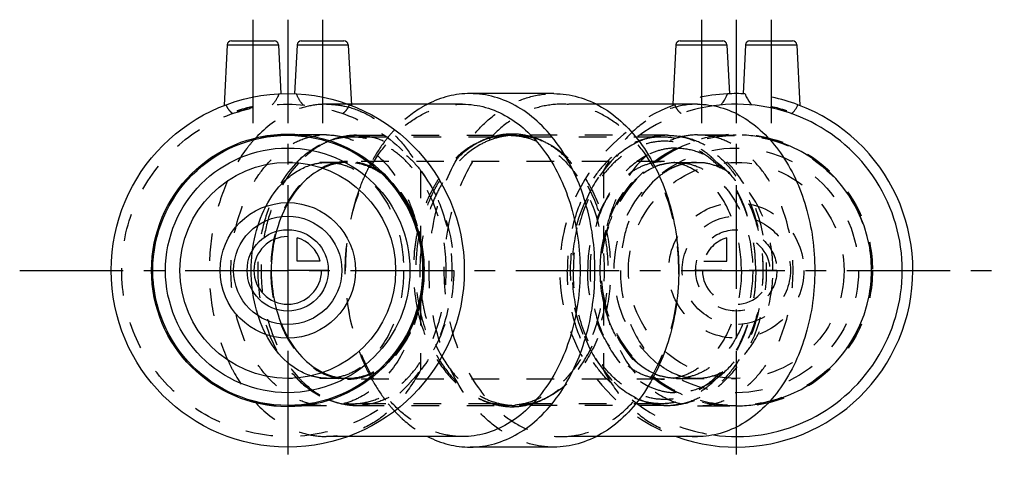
# Model space of a CAD drawing. Header units: millimetres. Extents: x 384 to 616, y 447 to 553.
import ezdxf

# ---------------------------------------------------------------- set-up
doc = ezdxf.new("R2010")
doc.units = ezdxf.units.MM
doc.header["$LTSCALE"] = 65.185185
doc.linetypes.add('CENTER', pattern=[0.6, 0.375, -0.075, 0.075, -0.075])
doc.linetypes.add('HIDDEN', pattern=[0.2, 0.1, -0.1])
for name, color, linetype in [('FASEN', 7, 'CONTINUOUS'), ('KOERPER', 7, 'CONTINUOUS'), ('KONST.EL_MIT_GEO', 7, 'CONTINUOUS'), ('KURVEN', 7, 'CONTINUOUS'), ('L1', 7, 'CONTINUOUS')]:
    doc.layers.add(name, color=color, linetype=linetype)

msp = doc.modelspace()

# ---------------------------------------------------------------- linework, layer by layer
at = {"layer": 'FASEN', "color": 8, "linetype": 'HIDDEN'}
for points, knots in [([(535.36, 525.27), (533.89, 525.27), (530.9, 524.85), (526.65, 522.99), (522.77, 520.01), (518.15, 514.57), (514.14, 505.7), (513.08, 497.83), (513.08, 493.77)], [0, 0, 0, 0, 0.103456, 0.210669, 0.324498, 0.446432, 0.712953, 1, 1, 1, 1]), ([(557.63, 493.77), (557.63, 497.7), (556.61, 505.32), (552.72, 513.91), (548.24, 519.18), (544.49, 522.07), (540.37, 523.86), (536.06, 524.48), (531.75, 523.86), (527.64, 522.07), (523.88, 519.18), (519.4, 513.91), (515.52, 505.32), (514.5, 497.7), (514.5, 493.77)], [0, 0, 0, 0, 0.143524, 0.276784, 0.337751, 0.394666, 0.448272, 0.5, 0.551728, 0.605334, 0.662249, 0.723216, 0.856476, 1, 1, 1, 1]), ([(557.63, 493.77), (557.63, 497.83), (556.57, 505.7), (552.56, 514.57), (547.94, 520.01), (544.06, 522.99), (539.81, 524.85), (536.82, 525.27), (535.36, 525.27)], [0, 0, 0, 0, 0.287047, 0.553568, 0.675502, 0.789331, 0.896544, 1, 1, 1, 1]), ([(535.36, 462.27), (533.89, 462.27), (530.9, 462.7), (526.65, 464.56), (522.77, 467.54), (518.15, 472.98), (514.14, 481.85), (513.08, 489.72), (513.08, 493.77)], [0, 0, 0, 0, 0.103456, 0.210669, 0.324498, 0.446432, 0.712953, 1, 1, 1, 1]), ([(557.63, 493.77), (557.63, 489.85), (556.61, 482.23), (552.72, 473.64), (548.24, 468.37), (544.49, 465.48), (540.37, 463.69), (536.06, 463.07), (531.75, 463.69), (527.64, 465.48), (523.88, 468.37), (519.4, 473.64), (515.52, 482.23), (514.5, 489.85), (514.5, 493.77)], [0, 0, 0, 0, 0.143524, 0.276784, 0.337751, 0.394666, 0.448272, 0.5, 0.551728, 0.605334, 0.662249, 0.723216, 0.856476, 1, 1, 1, 1]), ([(557.63, 493.77), (557.63, 489.72), (556.57, 481.85), (552.56, 472.98), (547.94, 467.54), (544.06, 464.56), (539.81, 462.7), (536.82, 462.27), (535.36, 462.27)], [0, 0, 0, 0, 0.287047, 0.553568, 0.675502, 0.789331, 0.896544, 1, 1, 1, 1])]:
    msp.add_open_spline(points, degree=3, knots=knots, dxfattribs=at)
at = {"layer": 'KOERPER', "color": 2, "linetype": 'CENTER'}
for p, q in [((438.72, 552.98), (438.72, 526.28)), ((455.22, 552.98), (455.22, 526.28)), ((544.78, 552.98), (544.78, 526.28)), ((561.28, 552.98), (561.28, 526.28))]:
    msp.add_line(p, q, dxfattribs=at)
at = {"layer": 'KOERPER', "color": 8, "linetype": 'HIDDEN'}
for p, q in [((535.36, 525.27), (462.17, 525.27)), ((536.06, 519.48), (461.11, 519.48)), ((536.06, 468.07), (461.11, 468.07)), ((535.36, 462.27), (462.17, 462.27))]:
    msp.add_line(p, q, dxfattribs=at)
for centre, start, end in [((536.07, 506.44), 90.0518, 102.1827), ((536.07, 481.11), 257.8173, 269.9482)]:
    msp.add_arc(centre, 13.03, start, end, dxfattribs=at)
for points, knots in [([(533.32, 519.18), (532.25, 518.95), (530.09, 518.19), (527.12, 516.3), (524.45, 513.71), (521.31, 509.34), (518.6, 502.62), (517.89, 496.78), (517.89, 493.77)], [0, 0, 0, 0, 0.10385, 0.212873, 0.328693, 0.451894, 0.71758, 1, 1, 1, 1]), ([(554.24, 493.77), (554.24, 497.09), (553.37, 503.5), (550.1, 510.74), (546.33, 515.18), (543.16, 517.61), (539.7, 519.13), (537.26, 519.48), (536.06, 519.48)], [0, 0, 0, 0, 0.287048, 0.553568, 0.675502, 0.789331, 0.896544, 1, 1, 1, 1]), ([(533.32, 468.37), (532.25, 468.6), (530.09, 469.36), (527.12, 471.25), (524.45, 473.84), (521.31, 478.21), (518.6, 484.93), (517.89, 490.77), (517.89, 493.77)], [0, 0, 0, 0, 0.10385, 0.212873, 0.328693, 0.451894, 0.71758, 1, 1, 1, 1]), ([(554.24, 493.77), (554.24, 490.46), (553.37, 484.05), (550.1, 476.81), (546.33, 472.37), (543.16, 469.94), (539.7, 468.42), (537.26, 468.07), (536.06, 468.07)], [0, 0, 0, 0, 0.287048, 0.553568, 0.675502, 0.789331, 0.896544, 1, 1, 1, 1])]:
    msp.add_open_spline(points, degree=3, knots=knots, dxfattribs=at)
at = {"layer": 'KONST.EL_MIT_GEO', "color": 2, "linetype": 'CENTER'}
for p, q in [((446.97, 552.98), (446.97, 447.02)), ((553.03, 552.98), (553.03, 447.02))]:
    msp.add_line(p, q, dxfattribs=at)
at = {"layer": 'KONST.EL_MIT_GEO', "color": 7, "linetype": 'Continuous'}
for p, q in [((433.67, 547.98), (443.77, 547.98)), ((450.17, 547.98), (460.27, 547.98)), ((539.73, 547.98), (549.83, 547.98)), ((556.23, 547.98), (566.33, 547.98)), ((432.67, 547.03), (431.92, 532.72)), ((432.67, 547.03), (444.77, 547.03)), ((444.77, 547.03), (445.37, 535.49)), ((449.17, 547.03), (448.56, 535.49)), ((449.17, 547.03), (461.27, 547.03)), ((461.27, 547.03), (462.02, 532.72)), ((538.73, 547.03), (538, 533.02)), ((538.73, 547.03), (550.83, 547.03)), ((550.83, 547.03), (551.44, 535.49)), ((555.23, 547.03), (554.63, 535.49)), ((555.23, 547.03), (567.33, 547.03)), ((567.33, 547.03), (568.08, 532.72)), ((509.9, 535.52), (490.1, 535.52)), ((488.33, 533.02), (462.02, 533.02)), ((543.84, 533.02), (519.95, 533.02)), ((561.19, 532.17), (561.26, 532.46)), ((561.62, 532.07), (561.68, 532.37)), ((563.17, 532), (563.09, 531.71)), ((564, 531.46), (564.08, 531.75)), ((564.9, 531.19), (564.99, 531.47)), ((488.33, 454.52), (461.19, 454.52)), ((543.84, 454.52), (519.95, 454.52)), ((509.9, 452.02), (490.1, 452.02))]:
    msp.add_line(p, q, dxfattribs=at)
at = {"layer": 'KONST.EL_MIT_GEO', "color": 8, "linetype": 'HIDDEN'}
for p, q in [((435.01, 531.47), (435.1, 531.19)), ((435.2, 531.22), (435.11, 531.51)), ((435.29, 531.25), (435.21, 531.54)), ((435.22, 531.54), (435.31, 531.25)), ((435.35, 531.27), (435.26, 531.55)), ((435.52, 531.32), (435.43, 531.6)), ((435.65, 531.36), (435.57, 531.65)), ((435.73, 531.38), (435.64, 531.67)), ((435.74, 531.39), (435.66, 531.67)), ((435.87, 531.42), (435.79, 531.71)), ((435.93, 531.44), (435.85, 531.73)), ((436, 531.46), (435.92, 531.75)), ((436.05, 531.48), (435.97, 531.76)), ((436.08, 531.49), (436, 531.77)), ((436.49, 531.6), (436.41, 531.89)), ((436.53, 531.61), (436.45, 531.9)), ((436.55, 531.62), (436.47, 531.91)), ((436.7, 531.66), (436.62, 531.95)), ((436.91, 531.71), (436.83, 532)), ((436.98, 531.73), (436.91, 532.02)), ((437.01, 531.74), (436.94, 532.03)), ((437.28, 531.81), (437.2, 532.1)), ((437.36, 531.83), (437.29, 532.12)), ((437.96, 531.98), (437.89, 532.27)), ((438.2, 532.03), (438.14, 532.33)), ((438.31, 532.06), (438.25, 532.35)), ((438.38, 532.07), (438.32, 532.37)), ((438.41, 532.08), (438.35, 532.37)), ((438.55, 532.11), (438.49, 532.41)), ((438.61, 532.12), (438.54, 532.42)), ((438.81, 532.17), (438.74, 532.46)), ((462.02, 533.02), (456.16, 533.02)), ((519.95, 533.02), (511.67, 533.02)), ((538, 533.02), (537.98, 532.72)), ((561.39, 532.12), (561.46, 532.42)), ((561.44, 532.11), (561.5, 532.41)), ((561.59, 532.08), (561.65, 532.37)), ((561.69, 532.06), (561.75, 532.35)), ((561.79, 532.04), (561.85, 532.33)), ((562.04, 531.98), (562.11, 532.27)), ((562.7, 532.13), (562.63, 531.83)), ((562.64, 531.83), (562.71, 532.12)), ((562.72, 531.81), (562.8, 532.1)), ((562.99, 531.74), (563.06, 532.03)), ((563.02, 531.73), (563.09, 532.02)), ((563.38, 531.95), (563.3, 531.66)), ((563.45, 531.62), (563.53, 531.91)), ((563.48, 531.61), (563.56, 531.9)), ((563.51, 531.6), (563.59, 531.89)), ((563.92, 531.49), (564, 531.77)), ((563.95, 531.48), (564.03, 531.76)), ((564.06, 531.45), (564.14, 531.73)), ((564.13, 531.42), (564.21, 531.71)), ((564.26, 531.39), (564.34, 531.67)), ((564.27, 531.38), (564.36, 531.67)), ((564.35, 531.36), (564.43, 531.65)), ((564.49, 531.32), (564.57, 531.6)), ((564.65, 531.27), (564.74, 531.55)), ((564.69, 531.25), (564.78, 531.54)), ((564.71, 531.25), (564.79, 531.54)), ((564.8, 531.22), (564.89, 531.51)), ((456.16, 525.77), (446.97, 525.77)), ((463.23, 525.67), (499.24, 525.67)), ((536.77, 525.67), (500.76, 525.67)), ((543.84, 525.77), (553.03, 525.77)), ((461.11, 519.27), (446.97, 519.27)), ((538.89, 519.27), (553.03, 519.27)), ((478.35, 517.35), (478.35, 500.27)), ((521.65, 517.35), (521.65, 500.27)), ((478.35, 487.28), (478.35, 470.2)), ((521.65, 487.28), (521.65, 470.2)), ((461.11, 468.27), (446.97, 468.27)), ((538.89, 468.27), (553.03, 468.27)), ((456.16, 461.77), (446.97, 461.77)), ((463.23, 461.88), (499.24, 461.88)), ((536.77, 461.88), (500.76, 461.88)), ((543.84, 461.77), (553.03, 461.77)), ((461.19, 454.52), (456.16, 454.52)), ((519.95, 454.52), (511.67, 454.52))]:
    msp.add_line(p, q, dxfattribs=at)
at = {"layer": 'KONST.EL_MIT_GEO', "color": 7, "linetype": 'Continuous'}
for radius in [41.75, 32.2, 31.9, 28.9, 25.5]:
    msp.add_circle((446.97, 493.77), radius, dxfattribs=at)
at = {"layer": 'KONST.EL_MIT_GEO', "color": 8, "linetype": 'HIDDEN'}
for centre, radius in [((446.97, 493.77), 39.25), ((553.03, 493.77), 32.2), ((553.03, 493.77), 31.9), ((553.03, 493.77), 28.9), ((553.03, 493.77), 25.5)]:
    msp.add_circle(centre, radius, dxfattribs=at)
at = {"layer": 'KONST.EL_MIT_GEO', "color": 7, "linetype": 'Continuous'}
for centre, radius, start, end in [((433.67, 546.98), 1, 90, 177), ((443.77, 546.98), 1, 3, 90), ((450.17, 546.98), 1, 90, 177), ((460.27, 546.98), 1, 3, 90), ((539.73, 546.98), 1, 90, 177), ((549.83, 546.98), 1, 3, 90), ((556.23, 546.98), 1, 90, 177), ((566.33, 546.98), 1, 3, 90), ((553.03, 493.77), 41.75, 87.1413, 92.8587), ((553.03, 493.77), 41.75, 250.0967, 69.5853), ((553.03, 493.77), 39.25, 262.1146, 97.8854), ((553.03, 493.77), 39.55, 72.4002, 78), ((553.03, 493.77), 32, 284.1089, 75.8993)]:
    msp.add_arc(centre, radius, start, end, dxfattribs=at)
at = {"layer": 'KONST.EL_MIT_GEO', "color": 8, "linetype": 'HIDDEN'}
for centre, radius, start, end in [((553.03, 493.77), 41.75, 92.8587, 250.0967), ((553.03, 493.77), 41.75, 69.5853, 87.1413), ((446.97, 493.77), 39.55, 102.0057, 107.5922), ((553.03, 493.77), 39.25, 97.8854, 262.1146), ((497.38, 503.63), 34.33, 137.0858, 140.9203), ((446.97, 493.77), 32, 89.9616, 270.0501), ((463.23, 509.66), 16.02, 93.6897, 93.9284), ((463.23, 509.72), 15.96, 90.0027, 93.6914), ((502.74, 501.55), 24.88, 109.1814, 115.4434), ((499.65, 508.08), 17.66, 108.16, 115.488), ((500.92, 507.12), 19.02, 117.2388, 117.6852), ((500.73, 507.5), 18.59, 113.4566, 117.2507), ((500.43, 508.18), 17.86, 109.1795, 113.4572), ((499.4, 508.84), 16.85, 102.632, 108.1565), ((499.25, 509.49), 16.18, 90.0529, 102.6356), ((500.8, 509.35), 16.33, 97.3665, 102.62), ((500.77, 509.64), 16.04, 90.0141, 97.3626), ((497.26, 501.55), 24.88, 64.5566, 70.8186), ((536.81, 509.35), 16.33, 97.3665, 102.62), ((536.78, 509.58), 16.09, 93.6931, 97.3585), ((536.77, 509.72), 15.96, 90.0027, 93.6914), ((553.02, 493.65), 32.12, 75.9255, 90.0107), ((543.67, 506.38), 12.89, 90.0362, 100.7593), ((461.54, 504.96), 14.38, 109.918, 115.9593), ((539.15, 505.4), 13.91, 106.4078, 112.5655), ((543.9, 505.46), 13.85, 107.4152, 110.7618), ((543.76, 505.93), 13.36, 100.774, 107.4289), ((522.35, 493.77), 45.12, 170.1019, 189.8981), ((523.19, 493.77), 44.98, 173.6922, 186.3078), ((461.54, 482.59), 14.38, 244.0087, 250.0816), ((539.15, 482.15), 13.91, 247.4345, 253.5922), ((543.9, 482.09), 13.85, 249.2382, 252.5848), ((543.76, 481.62), 13.36, 252.5711, 259.226), ((543.67, 481.17), 12.89, 259.2407, 269.9638), ((499.73, 479.67), 17.86, 244.5792, 251.7969), ((502.74, 486), 24.88, 244.577, 250.8206), ((500.92, 480.43), 19.02, 242.3373, 242.7612), ((500.73, 480.05), 18.59, 242.7493, 246.5434), ((497.26, 486), 24.88, 289.1794, 295.423), ((463.23, 477.89), 16.02, 266.0716, 266.3103), ((463.23, 477.83), 15.96, 266.3086, 269.9973), ((497.68, 484.18), 34.73, 219.1018, 222.8921), ((500.43, 479.37), 17.86, 246.5428, 250.8205), ((499.4, 478.71), 16.85, 251.8435, 257.368), ((499.25, 478.06), 16.18, 257.3644, 269.9471), ((500.8, 478.2), 16.33, 257.38, 262.6335), ((500.77, 477.91), 16.04, 262.6374, 269.9859), ((536.81, 478.2), 16.33, 257.38, 262.6335), ((536.78, 477.97), 16.09, 262.6415, 266.3069), ((536.77, 477.83), 15.96, 266.3086, 269.9973), ((553.02, 493.9), 32.12, 269.9774, 284.0827)]:
    msp.add_arc(centre, radius, start, end, dxfattribs=at)
at = {"layer": 'KONST.EL_MIT_GEO', "color": 7, "linetype": 'Continuous'}
for points, knots in [([(490.1, 535.52), (488.39, 535.52), (484.9, 535.09), (481.62, 533.84), (480.05, 533.03)], [0, 0, 0, 0, 0.49292, 1, 1, 1, 1]), ([(490.1, 452.02), (492.04, 452.02), (496.01, 452.59), (501.64, 455.05), (506.78, 459), (512.91, 466.21), (518.22, 477.98), (520.35, 493.77), (518.22, 509.57), (512.91, 521.34), (506.78, 528.55), (501.64, 532.5), (496.01, 534.96), (492.04, 535.52), (490.1, 535.52)], [0, 0, 0, 0, 0.051729, 0.105335, 0.162249, 0.223216, 0.356476, 0.5, 0.643524, 0.776784, 0.837751, 0.894665, 0.948271, 1, 1, 1, 1]), ([(509.9, 535.52), (511.84, 535.52), (515.81, 534.96), (521.43, 532.5), (526.58, 528.55), (532.7, 521.34), (538.02, 509.57), (540.15, 493.77), (538.02, 477.98), (532.7, 466.21), (526.58, 459), (521.43, 455.05), (515.81, 452.59), (511.84, 452.02), (509.9, 452.02)], [0, 0, 0, 0, 0.051729, 0.105335, 0.162249, 0.223216, 0.356476, 0.5, 0.643524, 0.776784, 0.837751, 0.894665, 0.948271, 1, 1, 1, 1]), ([(549.38, 532.85), (549.56, 533.05), (550.21, 533.84), (550.71, 534.76), (550.95, 535.47)], [0, 0, 0, 0, 0.26321, 1, 1, 1, 1]), ([(555.12, 535.47), (555.19, 535.24), (555.57, 534.29), (556.16, 533.43), (556.69, 532.85)], [0, 0, 0, 0, 0.239577, 1, 1, 1, 1]), ([(488.33, 533.02), (490.16, 533.02), (493.88, 532.5), (499.18, 530.18), (504.01, 526.47), (509.77, 519.69), (514.77, 508.62), (516.77, 493.77), (514.77, 478.93), (509.77, 467.86), (504.01, 461.08), (499.18, 457.37), (493.88, 455.05), (490.16, 454.52), (488.33, 454.52)], [0, 0, 0, 0, 0.051729, 0.105335, 0.162249, 0.223216, 0.356476, 0.5, 0.643524, 0.776784, 0.837751, 0.894665, 0.948271, 1, 1, 1, 1]), ([(543.84, 533.02), (545.66, 533.02), (549.39, 532.5), (554.68, 530.18), (559.52, 526.47), (565.28, 519.69), (570.28, 508.62), (572.28, 493.77), (570.28, 478.93), (565.28, 467.86), (559.52, 461.08), (554.68, 457.37), (549.39, 455.05), (545.66, 454.52), (543.84, 454.52)], [0, 0, 0, 0, 0.051729, 0.105335, 0.162249, 0.223216, 0.356476, 0.5, 0.643524, 0.776784, 0.837751, 0.894665, 0.948271, 1, 1, 1, 1]), ([(566.04, 530.81), (566.4, 531.07), (567.04, 531.7), (567.45, 532.5), (567.6, 532.9)], [0, 0, 0, 0, 0.510778, 1, 1, 1, 1]), ([(438.31, 493.77), (438.31, 496.62), (438.96, 502.17), (441.81, 509.68), (445.69, 514.73), (449.43, 517.46), (451.43, 518.36), (452.44, 518.67)], [0, 0, 0, 0, 0.280439, 0.545695, 0.785358, 0.895432, 1, 1, 1, 1]), ([(455.25, 517.89), (453.4, 516.99), (449.9, 514.27), (446.06, 508.53), (443.63, 501.5), (443.08, 496.38), (443.08, 493.77)], [0, 0, 0, 0, 0.21728, 0.459231, 0.723269, 1, 1, 1, 1]), ([(452.45, 468.87), (451.44, 469.19), (449.44, 470.09), (445.69, 472.81), (441.82, 477.86), (438.96, 485.38), (438.31, 490.93), (438.31, 493.77)], [0, 0, 0, 0, 0.104561, 0.214626, 0.454276, 0.71954, 1, 1, 1, 1]), ([(443.08, 493.77), (443.08, 491.17), (443.63, 486.05), (446.06, 479.02), (449.89, 473.28), (453.4, 470.56), (455.24, 469.66)], [0, 0, 0, 0, 0.276715, 0.540747, 0.782705, 1, 1, 1, 1]), ([(480.05, 454.52), (481.62, 453.71), (484.9, 452.46), (488.39, 452.02), (490.1, 452.02)], [0, 0, 0, 0, 0.50708, 1, 1, 1, 1])]:
    msp.add_open_spline(points, degree=3, knots=knots, dxfattribs=at)
at = {"layer": 'KONST.EL_MIT_GEO', "color": 8, "linetype": 'HIDDEN'}
for points, knots in [([(509.9, 452.02), (507.96, 452.02), (503.99, 452.59), (498.36, 455.05), (493.22, 459), (487.09, 466.21), (481.78, 477.98), (479.65, 493.77), (481.78, 509.57), (487.09, 521.34), (493.22, 528.55), (498.36, 532.5), (503.99, 534.96), (507.96, 535.52), (509.9, 535.52)], [0, 0, 0, 0, 0.051729, 0.105335, 0.162249, 0.223216, 0.356476, 0.5, 0.643524, 0.776784, 0.837751, 0.894665, 0.948271, 1, 1, 1, 1]), ([(444.88, 535.47), (444.81, 535.24), (444.43, 534.29), (443.84, 533.43), (443.31, 532.85)], [0, 0, 0, 0, 0.239577, 1, 1, 1, 1]), ([(450.62, 532.85), (450.44, 533.05), (449.79, 533.84), (449.29, 534.76), (449.05, 535.47)], [0, 0, 0, 0, 0.26321, 1, 1, 1, 1]), ([(433.96, 530.81), (433.6, 531.07), (432.96, 531.7), (432.55, 532.5), (432.4, 532.9)], [0, 0, 0, 0, 0.510778, 1, 1, 1, 1]), ([(456.16, 533.02), (454.62, 533.02), (451.48, 532.65), (445.32, 530.41), (441.31, 527.19), (439.04, 524.67)], [0, 0, 0, 0, 0.23652, 0.479285, 1, 1, 1, 1]), ([(456.16, 533.02), (456.61, 533.02), (458.4, 532.96), (460.19, 532.65), (461.49, 532.3)], [0, 0, 0, 0, 0.248794, 1, 1, 1, 1]), ([(461.53, 532.9), (461.38, 532.5), (460.97, 531.7), (460.34, 531.07), (459.97, 530.81)], [0, 0, 0, 0, 0.489222, 1, 1, 1, 1]), ([(488.33, 454.52), (486.51, 454.52), (482.78, 455.05), (477.49, 457.37), (472.66, 461.08), (466.89, 467.86), (461.9, 478.93), (459.9, 493.77), (461.9, 508.62), (466.89, 519.69), (472.66, 526.47), (477.49, 530.18), (482.78, 532.5), (486.51, 533.02), (488.33, 533.02)], [0, 0, 0, 0, 0.051729, 0.105335, 0.162249, 0.223216, 0.356476, 0.5, 0.643524, 0.776784, 0.837751, 0.894665, 0.948271, 1, 1, 1, 1]), ([(461.49, 532.3), (463.18, 531.83), (466.56, 530.41), (471.12, 527.09), (475.16, 522.68), (477.36, 519.21), (478.35, 517.35)], [0, 0, 0, 0, 0.228283, 0.469398, 0.726425, 1, 1, 1, 1]), ([(480.05, 533.03), (479.34, 532.67), (476.48, 531.02), (473.94, 528.84), (472.23, 527.01)], [0, 0, 0, 0, 0.241087, 1, 1, 1, 1]), ([(511.67, 533.02), (509.84, 533.02), (506.12, 532.5), (500.82, 530.18), (495.99, 526.47), (490.23, 519.69), (485.23, 508.62), (483.23, 493.77), (485.23, 478.93), (490.23, 467.86), (495.99, 461.08), (500.82, 457.37), (506.12, 455.05), (509.84, 454.52), (511.67, 454.52)], [0, 0, 0, 0, 0.051729, 0.105335, 0.162249, 0.223216, 0.356476, 0.5, 0.643524, 0.776784, 0.837751, 0.894665, 0.948271, 1, 1, 1, 1]), ([(511.67, 454.52), (513.49, 454.52), (517.22, 455.05), (522.51, 457.37), (527.34, 461.08), (533.11, 467.86), (538.1, 478.93), (540.1, 493.77), (538.1, 508.62), (533.11, 519.69), (527.34, 526.47), (522.51, 530.18), (517.22, 532.5), (513.49, 533.02), (511.67, 533.02)], [0, 0, 0, 0, 0.051729, 0.105335, 0.162249, 0.223216, 0.356476, 0.5, 0.643524, 0.776784, 0.837751, 0.894665, 0.948271, 1, 1, 1, 1]), ([(543.84, 533.02), (541.69, 533.02), (537.25, 532.28), (531.1, 529.04), (525.71, 523.95), (522.89, 519.68), (521.65, 517.35)], [0, 0, 0, 0, 0.226821, 0.464849, 0.721711, 1, 1, 1, 1]), ([(538.47, 532.9), (538.62, 532.5), (539.03, 531.7), (539.66, 531.07), (540.03, 530.81)], [0, 0, 0, 0, 0.489222, 1, 1, 1, 1]), ([(439.04, 524.67), (438.42, 523.98), (435.97, 521.01), (434.01, 517.64), (432.8, 514.97)], [0, 0, 0, 0, 0.24016, 1, 1, 1, 1]), ([(456.16, 461.77), (454.67, 461.77), (451.63, 462.21), (447.32, 464.09), (443.38, 467.12), (438.68, 472.65), (434.61, 481.67), (432.98, 493.77), (434.61, 505.88), (438.68, 514.9), (443.38, 520.43), (447.32, 523.46), (451.63, 525.34), (454.67, 525.77), (456.16, 525.77)], [0, 0, 0, 0, 0.051728, 0.105334, 0.162249, 0.223215, 0.356475, 0.5, 0.643525, 0.776785, 0.837751, 0.894666, 0.948272, 1, 1, 1, 1]), ([(478.35, 500.27), (477.95, 502.04), (476.9, 505.55), (473.66, 512.08), (467.58, 519.07), (457.93, 524.51), (450.62, 525.77), (446.99, 525.77)], [0, 0, 0, 0, 0.125335, 0.250653, 0.500398, 0.750169, 1, 1, 1, 1]), ([(449.35, 519.53), (451.23, 521.4), (454.5, 523.76), (459.44, 525.4), (461.98, 525.67), (463.23, 525.67)], [0, 0, 0, 0, 0.511684, 0.757511, 1, 1, 1, 1]), ([(462.17, 525.27), (461.03, 525.27), (458.72, 525.02), (454.15, 523.49), (451.11, 521.28), (449.35, 519.53)], [0, 0, 0, 0, 0.238203, 0.481798, 1, 1, 1, 1]), ([(456.49, 524.22), (455.86, 523.94), (453.29, 522.62), (451.03, 520.74), (449.55, 519.13)], [0, 0, 0, 0, 0.240105, 1, 1, 1, 1]), ([(456.16, 525.77), (457.45, 525.77), (460.08, 525.45), (465.25, 523.51), (471.1, 518.64), (475.13, 511.83), (477.35, 505.47), (478.07, 502.03), (478.35, 500.27)], [0, 0, 0, 0, 0.105937, 0.21483, 0.449087, 0.712406, 0.854006, 1, 1, 1, 1]), ([(462.14, 525.64), (461.66, 525.6), (459.72, 525.38), (457.83, 524.81), (456.49, 524.22)], [0, 0, 0, 0, 0.246991, 1, 1, 1, 1]), ([(484.45, 493.77), (484.45, 497.83), (483.39, 505.7), (479.38, 514.57), (474.75, 520.01), (470.88, 522.99), (466.63, 524.85), (463.63, 525.27), (462.17, 525.27)], [0, 0, 0, 0, 0.287048, 0.553568, 0.675502, 0.789331, 0.896541, 1, 1, 1, 1]), ([(463.23, 525.67), (464.71, 525.67), (467.74, 525.25), (472.04, 523.36), (475.97, 520.35), (480.66, 514.83), (484.72, 505.84), (486.34, 493.77), (484.72, 481.71), (480.66, 472.72), (475.97, 467.2), (472.04, 464.19), (467.74, 462.3), (464.71, 461.88), (463.23, 461.88)], [0, 0, 0, 0, 0.051729, 0.105334, 0.162249, 0.223216, 0.356476, 0.5, 0.643524, 0.776784, 0.837751, 0.894666, 0.948271, 1, 1, 1, 1]), ([(470.73, 525.28), (470.34, 524.8), (468.79, 522.79), (467.45, 520.64), (466.55, 518.95)], [0, 0, 0, 0, 0.243773, 1, 1, 1, 1]), ([(492.05, 524.01), (490.2, 523.13), (486.63, 520.63), (483.88, 517.28), (482.66, 515.41)], [0, 0, 0, 0, 0.478229, 1, 1, 1, 1]), ([(492.08, 523.96), (490.25, 523.01), (486.75, 520.37), (484.08, 516.94), (482.89, 515.03)], [0, 0, 0, 0, 0.478414, 1, 1, 1, 1]), ([(497.24, 525.28), (496.85, 525.2), (495.29, 524.79), (493.79, 524.16), (492.73, 523.58)], [0, 0, 0, 0, 0.246045, 1, 1, 1, 1]), ([(500, 525.98), (499.54, 525.98), (497.7, 525.9), (495.88, 525.5), (494.57, 525.04)], [0, 0, 0, 0, 0.248067, 1, 1, 1, 1]), ([(499.24, 525.67), (500.72, 525.67), (503.75, 525.25), (508.05, 523.36), (511.98, 520.35), (516.66, 514.83), (520.72, 505.84), (522.35, 493.77), (520.72, 481.71), (516.66, 472.72), (511.98, 467.2), (508.05, 464.19), (503.75, 462.3), (500.72, 461.88), (499.24, 461.88)], [0, 0, 0, 0, 0.051729, 0.105334, 0.162249, 0.223216, 0.356476, 0.5, 0.643524, 0.776784, 0.837751, 0.894666, 0.948271, 1, 1, 1, 1]), ([(505.43, 525.04), (504.99, 525.2), (503.23, 525.73), (501.38, 525.98), (500, 525.98)], [0, 0, 0, 0, 0.253524, 1, 1, 1, 1]), ([(500.76, 525.67), (501.98, 525.67), (504.47, 525.39), (506.82, 524.55), (507.95, 524.01)], [0, 0, 0, 0, 0.493786, 1, 1, 1, 1]), ([(505.43, 462.51), (506.68, 462.94), (509.15, 464.13), (512.5, 466.69), (515.5, 469.98), (518.99, 475.35), (521.98, 483.36), (523.18, 493.77), (521.98, 504.19), (518.99, 512.2), (515.5, 517.57), (512.5, 520.86), (509.15, 523.42), (506.68, 524.61), (505.43, 525.04)], [0, 0, 0, 0, 0.052375, 0.107543, 0.166015, 0.227897, 0.360287, 0.5, 0.639713, 0.772103, 0.833985, 0.892457, 0.947625, 1, 1, 1, 1]), ([(507.95, 524.01), (510.27, 522.91), (514.7, 519.52), (519.55, 512.33), (522.62, 503.48), (523.67, 493.77), (522.62, 484.06), (519.54, 475.21), (514.69, 468.02), (510.26, 464.64), (507.94, 463.53)], [0, 0, 0, 0, 0.108525, 0.229448, 0.361523, 0.500019, 0.638511, 0.770577, 0.891487, 1, 1, 1, 1]), ([(530.09, 524.24), (527.71, 523.2), (523.13, 519.87), (518.12, 512.63), (514.93, 503.66), (513.84, 493.77), (514.93, 483.89), (518.12, 474.92), (523.13, 467.68), (527.71, 464.35), (530.09, 463.31)], [0, 0, 0, 0, 0.108131, 0.228852, 0.361089, 0.5, 0.638911, 0.771148, 0.891869, 1, 1, 1, 1]), ([(543.84, 525.77), (542.55, 525.77), (539.92, 525.45), (534.75, 523.51), (528.9, 518.64), (524.87, 511.83), (522.65, 505.47), (521.93, 502.03), (521.65, 500.27)], [0, 0, 0, 0, 0.105937, 0.21483, 0.449087, 0.712406, 0.854006, 1, 1, 1, 1]), ([(521.65, 500.27), (522.05, 502.04), (523.1, 505.55), (526.34, 512.08), (532.42, 519.07), (542.07, 524.51), (549.38, 525.77), (553.01, 525.77)], [0, 0, 0, 0, 0.125335, 0.250653, 0.500398, 0.750169, 1, 1, 1, 1]), ([(533.24, 525.28), (532.98, 525.22), (531.9, 524.95), (530.85, 524.58), (530.09, 524.24)], [0, 0, 0, 0, 0.247468, 1, 1, 1, 1]), ([(536.77, 525.67), (538.25, 525.67), (541.28, 525.25), (545.58, 523.36), (549.51, 520.35), (554.19, 514.83), (558.26, 505.84), (559.88, 493.77), (558.26, 481.71), (554.19, 472.72), (549.51, 467.2), (545.58, 464.19), (541.28, 462.3), (538.25, 461.88), (536.77, 461.88)], [0, 0, 0, 0, 0.051729, 0.105334, 0.162249, 0.223216, 0.356476, 0.5, 0.643524, 0.776784, 0.837751, 0.894666, 0.948271, 1, 1, 1, 1]), ([(536.77, 461.88), (538.36, 461.88), (541.58, 462.32), (546.13, 464.27), (550.23, 467.35), (555.01, 472.88), (559.13, 481.82), (560.76, 493.78), (559.13, 505.73), (555.01, 514.67), (550.23, 520.2), (546.13, 523.28), (541.58, 525.23), (538.36, 525.67), (536.77, 525.67)], [0, 0, 0, 0, 0.054585, 0.110382, 0.168441, 0.229476, 0.360434, 0.500006, 0.639577, 0.77053, 0.831563, 0.88962, 0.945415, 1, 1, 1, 1]), ([(543.84, 461.77), (545.33, 461.77), (548.37, 462.21), (552.68, 464.09), (556.62, 467.12), (561.32, 472.65), (565.39, 481.67), (567.02, 493.77), (565.39, 505.88), (561.32, 514.9), (556.62, 520.43), (552.68, 523.46), (548.37, 525.34), (545.33, 525.77), (543.84, 525.77)], [0, 0, 0, 0, 0.051728, 0.105334, 0.162249, 0.223215, 0.356475, 0.5, 0.643525, 0.776785, 0.837751, 0.894666, 0.948272, 1, 1, 1, 1]), ([(492.73, 523.58), (490.85, 522.57), (487.27, 519.78), (484.58, 516.15), (483.4, 514.14)], [0, 0, 0, 0, 0.477577, 1, 1, 1, 1]), ([(538.89, 522.67), (537.76, 522.67), (535.45, 522.4), (533.26, 521.6), (532.22, 521.09)], [0, 0, 0, 0, 0.493475, 1, 1, 1, 1]), ([(538.89, 522.67), (540.51, 522.67), (543.84, 522.1), (546.81, 520.5), (548.19, 519.51)], [0, 0, 0, 0, 0.487526, 1, 1, 1, 1]), ([(449.35, 519.53), (446.23, 516.42), (442.67, 510.26), (440.31, 501.22), (439.9, 496.27), (439.9, 493.77)], [0, 0, 0, 0, 0.472154, 0.732342, 1, 1, 1, 1]), ([(461.11, 519.48), (459.92, 519.48), (457.47, 519.13), (454.01, 517.61), (450.84, 515.18), (447.07, 510.74), (443.8, 503.5), (442.94, 497.09), (442.94, 493.77)], [0, 0, 0, 0, 0.103456, 0.210669, 0.324498, 0.446432, 0.712952, 1, 1, 1, 1]), ([(452.44, 518.67), (452.76, 518.77), (454.03, 519.12), (455.36, 519.27), (456.34, 519.27)], [0, 0, 0, 0, 0.252875, 1, 1, 1, 1]), ([(456.34, 519.27), (457.52, 519.27), (459.95, 518.93), (463.38, 517.43), (466.52, 515.02), (470.27, 510.61), (473.52, 503.43), (474.37, 497.06), (474.37, 493.77)], [0, 0, 0, 0, 0.103458, 0.210669, 0.324498, 0.446432, 0.712951, 1, 1, 1, 1]), ([(461.11, 519.27), (460.73, 519.27), (459.22, 519.21), (457.71, 518.87), (456.64, 518.48)], [0, 0, 0, 0, 0.248092, 1, 1, 1, 1]), ([(479.28, 493.77), (479.28, 497.09), (478.42, 503.5), (475.15, 510.74), (471.37, 515.18), (468.21, 517.61), (464.74, 519.13), (462.3, 519.48), (461.11, 519.48)], [0, 0, 0, 0, 0.287048, 0.553568, 0.675502, 0.789331, 0.896544, 1, 1, 1, 1]), ([(479.14, 493.77), (479.14, 497.06), (478.29, 503.43), (475.04, 510.61), (471.29, 515.02), (468.15, 517.43), (464.72, 518.93), (462.29, 519.27), (461.11, 519.27)], [0, 0, 0, 0, 0.287049, 0.553568, 0.675502, 0.789331, 0.896544, 1, 1, 1, 1]), ([(532.22, 521.09), (530.07, 520.04), (526, 516.83), (523.21, 512.53), (522.04, 510.13)], [0, 0, 0, 0, 0.472471, 1, 1, 1, 1]), ([(535.22, 518.74), (535.52, 518.83), (536.72, 519.14), (537.97, 519.27), (538.89, 519.27)], [0, 0, 0, 0, 0.252556, 1, 1, 1, 1]), ([(538.89, 519.27), (540.07, 519.27), (542.5, 518.93), (545.94, 517.43), (549.08, 515.02), (552.82, 510.61), (556.07, 503.43), (556.92, 497.06), (556.92, 493.77)], [0, 0, 0, 0, 0.103456, 0.210669, 0.324498, 0.446432, 0.712951, 1, 1, 1, 1]), ([(561.69, 493.77), (561.69, 497.06), (560.84, 503.43), (557.59, 510.61), (553.85, 515.02), (550.71, 517.43), (547.27, 518.93), (544.84, 519.27), (543.66, 519.27)], [0, 0, 0, 0, 0.287049, 0.553568, 0.675502, 0.789331, 0.896542, 1, 1, 1, 1]), ([(548.19, 519.51), (549.93, 518.25), (553.15, 514.99), (556.64, 508.81), (558.83, 501.57), (559.58, 493.77), (558.83, 485.98), (556.64, 478.74), (553.15, 472.56), (549.93, 469.3), (548.19, 468.04)], [0, 0, 0, 0, 0.111219, 0.233237, 0.364147, 0.5, 0.635853, 0.766763, 0.888781, 1, 1, 1, 1]), ([(449.55, 519.13), (446.61, 515.96), (443.27, 509.88), (441.06, 501.01), (440.48, 493.77), (441.06, 486.53), (443.28, 477.67), (446.61, 471.58), (449.55, 468.41)], [0, 0, 0, 0, 0.237102, 0.366842, 0.50001, 0.633177, 0.762913, 1, 1, 1, 1]), ([(466.55, 518.95), (466.29, 518.47), (465.28, 516.49), (464.42, 514.44), (463.85, 512.87)], [0, 0, 0, 0, 0.245773, 1, 1, 1, 1]), ([(520.86, 493.77), (520.86, 496.48), (521.45, 501.77), (524.05, 509), (528.15, 514.81), (531.88, 517.44), (533.81, 518.24)], [0, 0, 0, 0, 0.278369, 0.54306, 0.784237, 1, 1, 1, 1]), ([(538.99, 518.41), (538.63, 518.27), (537.17, 517.65), (535.81, 516.78), (534.87, 516.04)], [0, 0, 0, 0, 0.243585, 1, 1, 1, 1]), ([(432.8, 514.97), (431.33, 511.74), (429.13, 504.75), (428.04, 493.77), (429.13, 482.8), (431.33, 475.81), (432.8, 472.58)], [0, 0, 0, 0, 0.245008, 0.5, 0.754992, 1, 1, 1, 1]), ([(482.66, 515.41), (482.06, 514.49), (479.77, 510.52), (478.28, 506.11), (477.58, 502.7)], [0, 0, 0, 0, 0.239492, 1, 1, 1, 1]), ([(482.89, 515.03), (482.29, 514.05), (479.97, 509.82), (478.53, 505.14), (477.9, 501.53)], [0, 0, 0, 0, 0.239686, 1, 1, 1, 1]), ([(534.87, 516.04), (531.85, 513.66), (528.34, 508.37), (526.04, 500.44), (525.63, 496.01), (525.63, 493.77)], [0, 0, 0, 0, 0.466373, 0.728563, 1, 1, 1, 1]), ([(463.85, 512.87), (461.64, 506.8), (459.52, 493.77), (461.64, 480.75), (463.85, 474.68)], [0, 0, 0, 0, 0.5, 1, 1, 1, 1]), ([(483.4, 514.14), (482.74, 513.02), (480.29, 508.18), (478.93, 502.81), (478.48, 498.72)], [0, 0, 0, 0, 0.239561, 1, 1, 1, 1]), ([(522.04, 510.13), (520.84, 507.66), (519.04, 502.28), (518.16, 493.77), (519.04, 485.27), (520.84, 479.89), (522.04, 477.42)], [0, 0, 0, 0, 0.244462, 0.5, 0.755538, 1, 1, 1, 1]), ([(477.58, 502.7), (477.28, 501.24), (476.38, 495.33), (476.68, 489.24), (477.58, 484.85)], [0, 0, 0, 0, 0.249382, 1, 1, 1, 1]), ([(439.9, 493.77), (439.9, 491.28), (440.31, 486.33), (442.67, 477.29), (446.23, 471.13), (449.35, 468.02)], [0, 0, 0, 0, 0.267658, 0.527846, 1, 1, 1, 1]), ([(442.94, 493.77), (442.94, 490.46), (443.8, 484.05), (447.07, 476.81), (450.84, 472.37), (454.01, 469.94), (457.47, 468.42), (459.92, 468.07), (461.11, 468.07)], [0, 0, 0, 0, 0.287048, 0.553568, 0.675502, 0.789331, 0.896544, 1, 1, 1, 1]), ([(474.37, 493.77), (474.37, 490.49), (473.52, 484.12), (470.27, 476.94), (466.52, 472.53), (463.38, 470.12), (459.95, 468.62), (457.52, 468.27), (456.34, 468.27)], [0, 0, 0, 0, 0.287049, 0.553568, 0.675502, 0.789331, 0.896542, 1, 1, 1, 1]), ([(461.11, 468.27), (462.29, 468.27), (464.72, 468.62), (468.15, 470.12), (471.29, 472.53), (475.04, 476.94), (478.29, 484.12), (479.14, 490.49), (479.14, 493.77)], [0, 0, 0, 0, 0.103456, 0.210669, 0.324498, 0.446432, 0.712951, 1, 1, 1, 1]), ([(461.11, 468.07), (462.3, 468.07), (464.74, 468.42), (468.21, 469.94), (471.37, 472.37), (475.15, 476.81), (478.42, 484.05), (479.28, 490.46), (479.28, 493.77)], [0, 0, 0, 0, 0.103456, 0.210669, 0.324498, 0.446432, 0.712952, 1, 1, 1, 1]), ([(462.17, 462.27), (463.63, 462.27), (466.63, 462.7), (470.88, 464.56), (474.75, 467.54), (479.38, 472.98), (483.39, 481.85), (484.45, 489.72), (484.45, 493.77)], [0, 0, 0, 0, 0.103459, 0.210669, 0.324498, 0.446432, 0.712952, 1, 1, 1, 1]), ([(533.81, 469.31), (531.88, 470.11), (528.15, 472.74), (524.05, 478.55), (521.45, 485.78), (520.86, 491.07), (520.86, 493.77)], [0, 0, 0, 0, 0.215763, 0.45694, 0.721631, 1, 1, 1, 1]), ([(525.63, 493.77), (525.63, 491.54), (526.04, 487.11), (528.34, 479.18), (531.85, 473.89), (534.87, 471.51)], [0, 0, 0, 0, 0.271437, 0.533627, 1, 1, 1, 1]), ([(556.92, 493.77), (556.92, 490.49), (556.07, 484.12), (552.82, 476.94), (549.08, 472.53), (545.94, 470.12), (542.5, 468.62), (540.07, 468.27), (538.89, 468.27)], [0, 0, 0, 0, 0.287049, 0.553568, 0.675502, 0.789331, 0.896544, 1, 1, 1, 1]), ([(543.66, 468.27), (544.84, 468.27), (547.27, 468.62), (550.71, 470.12), (553.85, 472.53), (557.59, 476.94), (560.84, 484.12), (561.69, 490.49), (561.69, 493.77)], [0, 0, 0, 0, 0.103458, 0.210669, 0.324498, 0.446432, 0.712951, 1, 1, 1, 1]), ([(447, 461.77), (450.62, 461.78), (457.93, 463.04), (467.58, 468.48), (473.66, 475.47), (476.9, 482), (477.95, 485.51), (478.35, 487.28)], [0, 0, 0, 0, 0.24983, 0.499602, 0.749348, 0.874665, 1, 1, 1, 1]), ([(478.35, 487.28), (478.07, 485.52), (477.35, 482.08), (475.13, 475.72), (471.1, 468.91), (465.25, 464.04), (460.08, 462.1), (457.45, 461.77), (456.16, 461.77)], [0, 0, 0, 0, 0.145994, 0.287593, 0.550912, 0.78517, 0.894063, 1, 1, 1, 1]), ([(478.48, 488.83), (478.63, 487.43), (479.48, 482.08), (481.37, 476.87), (483.4, 473.41)], [0, 0, 0, 0, 0.259996, 1, 1, 1, 1]), ([(553, 461.77), (549.38, 461.78), (542.07, 463.04), (532.42, 468.48), (526.34, 475.47), (523.1, 482), (522.05, 485.51), (521.65, 487.28)], [0, 0, 0, 0, 0.24983, 0.499602, 0.749348, 0.874665, 1, 1, 1, 1]), ([(521.65, 487.28), (521.93, 485.52), (522.65, 482.08), (524.87, 475.72), (528.9, 468.91), (534.75, 464.04), (539.92, 462.1), (542.55, 461.77), (543.84, 461.77)], [0, 0, 0, 0, 0.145994, 0.287593, 0.550912, 0.78517, 0.894063, 1, 1, 1, 1]), ([(477.58, 484.85), (477.82, 483.68), (478.93, 479.24), (480.81, 474.97), (482.66, 472.14)], [0, 0, 0, 0, 0.26043, 1, 1, 1, 1]), ([(477.9, 486.02), (478.12, 484.79), (479.15, 480.09), (481.02, 475.55), (482.89, 472.52)], [0, 0, 0, 0, 0.260128, 1, 1, 1, 1]), ([(522.04, 477.42), (523.21, 475.02), (526, 470.72), (530.07, 467.51), (532.22, 466.46)], [0, 0, 0, 0, 0.527529, 1, 1, 1, 1]), ([(463.85, 474.68), (464.04, 474.15), (464.83, 472.08), (465.77, 470.06), (466.55, 468.6)], [0, 0, 0, 0, 0.254236, 1, 1, 1, 1]), ([(483.4, 473.41), (484.58, 471.4), (487.27, 467.77), (490.85, 464.98), (492.73, 463.97)], [0, 0, 0, 0, 0.522423, 1, 1, 1, 1]), ([(432.8, 472.58), (433.22, 471.66), (434.93, 468.21), (437.13, 465), (439.04, 462.88)], [0, 0, 0, 0, 0.260293, 1, 1, 1, 1]), ([(482.66, 472.14), (483.88, 470.27), (486.63, 466.91), (490.21, 464.41), (492.06, 463.53)], [0, 0, 0, 0, 0.521784, 1, 1, 1, 1]), ([(482.89, 472.52), (484.08, 470.61), (486.76, 467.17), (490.26, 464.54), (492.09, 463.58)], [0, 0, 0, 0, 0.521599, 1, 1, 1, 1]), ([(534.87, 471.51), (535.19, 471.26), (536.47, 470.32), (537.89, 469.56), (538.99, 469.14)], [0, 0, 0, 0, 0.257656, 1, 1, 1, 1]), ([(449.35, 468.02), (451.11, 466.27), (454.15, 464.06), (458.72, 462.53), (461.03, 462.27), (462.17, 462.27)], [0, 0, 0, 0, 0.518202, 0.761797, 1, 1, 1, 1]), ([(463.23, 461.88), (461.98, 461.88), (459.44, 462.15), (454.5, 463.79), (451.23, 466.15), (449.35, 468.02)], [0, 0, 0, 0, 0.242486, 0.488311, 1, 1, 1, 1]), ([(449.55, 468.41), (450.06, 467.86), (452.11, 465.84), (454.55, 464.19), (456.49, 463.33)], [0, 0, 0, 0, 0.261875, 1, 1, 1, 1]), ([(456.34, 468.27), (456.01, 468.27), (454.7, 468.33), (453.4, 468.58), (452.45, 468.87)], [0, 0, 0, 0, 0.248479, 1, 1, 1, 1]), ([(478.35, 470.2), (477.11, 467.87), (474.29, 463.6), (468.9, 458.51), (462.75, 455.27), (458.31, 454.52), (456.16, 454.52)], [0, 0, 0, 0, 0.278289, 0.535151, 0.773179, 1, 1, 1, 1]), ([(456.64, 469.07), (457, 468.94), (458.45, 468.48), (459.98, 468.27), (461.11, 468.27)], [0, 0, 0, 0, 0.25377, 1, 1, 1, 1]), ([(466.55, 468.6), (466.85, 468.03), (468.1, 465.83), (469.54, 463.73), (470.73, 462.27)], [0, 0, 0, 0, 0.256413, 1, 1, 1, 1]), ([(521.65, 470.2), (522.89, 467.87), (525.71, 463.6), (531.1, 458.51), (537.25, 455.27), (541.69, 454.52), (543.84, 454.52)], [0, 0, 0, 0, 0.278289, 0.535151, 0.773179, 1, 1, 1, 1]), ([(538.89, 468.27), (538.58, 468.27), (537.35, 468.32), (536.11, 468.55), (535.22, 468.81)], [0, 0, 0, 0, 0.248711, 1, 1, 1, 1]), ([(548.19, 468.04), (546.81, 467.05), (543.84, 465.45), (540.51, 464.88), (538.89, 464.88)], [0, 0, 0, 0, 0.512474, 1, 1, 1, 1]), ([(532.22, 466.46), (533.26, 465.95), (535.45, 465.15), (537.76, 464.88), (538.89, 464.88)], [0, 0, 0, 0, 0.506525, 1, 1, 1, 1]), ([(456.49, 463.33), (456.95, 463.13), (458.76, 462.42), (460.69, 462.01), (462.14, 461.91)], [0, 0, 0, 0, 0.254854, 1, 1, 1, 1]), ([(492.73, 463.97), (493.09, 463.77), (494.53, 463.05), (496.07, 462.53), (497.24, 462.27)], [0, 0, 0, 0, 0.255069, 1, 1, 1, 1]), ([(507.94, 463.53), (506.81, 463), (504.46, 462.16), (501.98, 461.88), (500.76, 461.88)], [0, 0, 0, 0, 0.506203, 1, 1, 1, 1]), ([(530.09, 463.31), (530.34, 463.19), (531.37, 462.77), (532.44, 462.45), (533.24, 462.27)], [0, 0, 0, 0, 0.253101, 1, 1, 1, 1]), ([(439.04, 462.88), (441.31, 460.36), (445.32, 457.14), (451.48, 454.9), (454.62, 454.52), (456.16, 454.52)], [0, 0, 0, 0, 0.520715, 0.76348, 1, 1, 1, 1]), ([(494.57, 462.51), (495.01, 462.35), (496.77, 461.82), (498.62, 461.57), (500, 461.57)], [0, 0, 0, 0, 0.253524, 1, 1, 1, 1]), ([(500, 461.57), (500.46, 461.57), (502.3, 461.65), (504.12, 462.05), (505.43, 462.51)], [0, 0, 0, 0, 0.248067, 1, 1, 1, 1]), ([(472.23, 460.54), (472.82, 459.91), (475.16, 457.58), (477.88, 455.63), (480.05, 454.52)], [0, 0, 0, 0, 0.26033, 1, 1, 1, 1])]:
    msp.add_open_spline(points, degree=3, knots=knots, dxfattribs=at)
at = {"layer": 'KURVEN', "color": 40, "linetype": 'Continuous'}
for p, q in [((446.97, 509.77), (446.97, 477.77)), ((449.17, 495.98), (449.17, 501.47)), ((454.66, 495.98), (449.17, 495.98)), ((456.57, 493.77), (446.97, 493.77))]:
    msp.add_line(p, q, dxfattribs=at)
at = {"layer": 'KURVEN', "color": 8, "linetype": 'HIDDEN'}
for p, q in [((553.03, 509.77), (553.03, 477.77)), ((550.83, 495.98), (550.83, 501.47)), ((545.34, 495.98), (550.83, 495.98)), ((562.63, 493.77), (539.41, 493.77))]:
    msp.add_line(p, q, dxfattribs=at)
at = {"layer": 'KURVEN', "color": 40, "linetype": 'Continuous'}
for radius in [16, 12.8, 9.6]:
    msp.add_circle((446.97, 493.77), radius, dxfattribs=at)
at = {"layer": 'KURVEN', "color": 8, "linetype": 'HIDDEN'}
for radius in [16, 12.8, 9.6]:
    msp.add_circle((553.03, 493.77), radius, dxfattribs=at)
at = {"layer": 'KURVEN', "color": 40, "linetype": 'Continuous'}
for start, end in [(90, 360), (15.962, 74.038)]:
    msp.add_arc((446.97, 493.77), 8, start, end, dxfattribs=at)
at = {"layer": 'KURVEN', "color": 8, "linetype": 'HIDDEN'}
for start, end in [(180, 90), (105.962, 164.038)]:
    msp.add_arc((553.03, 493.77), 8, start, end, dxfattribs=at)
at = {"layer": 'L1', "color": 2, "linetype": 'CENTER'}
msp.add_line((383.59, 493.77), (616.41, 493.77), dxfattribs=at)

doc.saveas('drawing.dxf')
